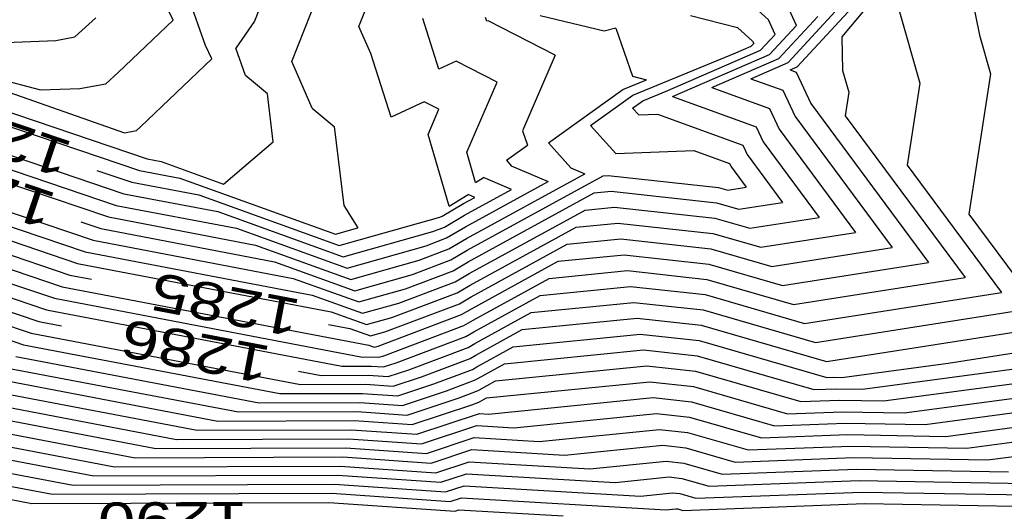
# Model space of a CAD drawing. Header units: feet. Extents: x -19835 to -19507, y 220308 to 220783.
# Tile 19 of 49: x -19589 to -19563, y 220349 to 220362. Entities that reach past the tile are written whole.
import ezdxf

# ---------------------------------------------------------------- set-up
doc = ezdxf.new("R2010")
doc.units = ezdxf.units.FT
doc.header["$LTSCALE"] = 25
doc.header["$MEASUREMENT"] = 0
for name, color, linetype in [('H1_HOEHENLINIEN', 86, 'CONTINUOUS'), ('H1_ZAEHLLIN_TXT', 3, 'CONTINUOUS'), ('H1_ZAEHLLINIEN', 11, 'CONTINUOUS')]:
    doc.layers.add(name, color=color, linetype=linetype)

msp = doc.modelspace()

# ---------------------------------------------------------------- linework, layer by layer
at = {"layer": 'H1_HOEHENLINIEN'}
for p, q in [((-19582.228, 220364.165), (-19583.158, 220361.819)), ((-19582.168, 220360.751), (-19581.23, 220363.117)), ((-19569.53, 220361.854), (-19570.6, 220362.828)), ((-19566.61, 220362.57), (-19567.582, 220361.403)), ((-19584.46, 220361.17), (-19584.905, 220362.45)), ((-19568.787, 220361.703), (-19569.11, 220362.421)), ((-19568.766, 220360.61), (-19567.089, 220362.424)), ((-19573.882, 220361.55), (-19575.58, 220361.955)), ((-19566.093, 220362.19), (-19565.516, 220360.175)), ((-19587.921, 220361.399), (-19587.365, 220361.9)), ((-19583.158, 220361.819), (-19583.653, 220361.1)), ((-19578.265, 220360.542), (-19578.697, 220361.883)), ((-19576.996, 220361.812), (-19577.028, 220361.912)), ((-19576.963, 220361.828), (-19576.996, 220361.812)), ((-19575.183, 220360.916), (-19576.963, 220361.828)), ((-19569.354, 220361.462), (-19569.53, 220361.854)), ((-19569.497, 220360.935), (-19568.787, 220361.703)), ((-19569.254, 220360.827), (-19568.221, 220361.943)), ((-19573.579, 220361.629), (-19573.882, 220361.55)), ((-19573.579, 220361.629), (-19573.134, 220360.36)), ((-19569.741, 220361.044), (-19569.354, 220361.462)), ((-19592.381, 220361.153), (-19588.429, 220361.305)), ((-19588.429, 220361.305), (-19587.921, 220361.399)), ((-19584.291, 220360.816), (-19584.46, 220361.17)), ((-19567.582, 220361.403), (-19567.561, 220360.507)), ((-19594.379, 220361), (-19586.003, 220358.167)), ((-19583.4, 220360.373), (-19583.653, 220361.1)), ((-19575.183, 220360.916), (-19576.054, 220358.907)), ((-19572.199, 220359.977), (-19569.741, 220361.044)), ((-19572.071, 220359.819), (-19569.497, 220360.935)), ((-19586.18, 220359.019), (-19584.291, 220360.816)), ((-19581.631, 220359.515), (-19582.168, 220360.751)), ((-19577.809, 220360.755), (-19578.265, 220360.542)), ((-19576.724, 220360.2), (-19577.809, 220360.755)), ((-19571.033, 220360.055), (-19569.254, 220360.827)), ((-19594.35, 220360.613), (-19586.208, 220357.859)), ((-19568.957, 220360.527), (-19568.766, 220360.61)), ((-19568.957, 220360.527), (-19568.793, 220360.468)), ((-19568.793, 220360.468), (-19568.401, 220359.632)), ((-19567.561, 220360.507), (-19567.396, 220359.931)), ((-19590.357, 220360.173), (-19586.608, 220358.862)), ((-19582.817, 220359.888), (-19583.4, 220360.373)), ((-19577.529, 220358.344), (-19576.724, 220360.2)), ((-19573.388, 220360.009), (-19572.759, 220360.266)), ((-19573.134, 220360.36), (-19572.759, 220360.266)), ((-19565.516, 220360.175), (-19565.852, 220358.006)), ((-19582.66, 220358.616), (-19582.817, 220359.888)), ((-19575.363, 220358.591), (-19573.388, 220360.009)), ((-19572.861, 220359.706), (-19572.199, 220359.977)), ((-19571.033, 220360.055), (-19569.5, 220359.501)), ((-19567.396, 220359.931), (-19567.492, 220359.312)), ((-19594.293, 220359.84), (-19586.618, 220357.244)), ((-19573.134, 220359.511), (-19572.861, 220359.706)), ((-19572.071, 220359.819), (-19569.853, 220359.017)), ((-19568.401, 220359.632), (-19565.283, 220355.426)), ((-19594.264, 220359.453), (-19586.823, 220356.936)), ((-19581.631, 220359.515), (-19581.043, 220359.025)), ((-19573.134, 220359.511), (-19572.97, 220359.331)), ((-19572.97, 220359.331), (-19572.469, 220359.351)), ((-19572.469, 220359.351), (-19570.207, 220358.534)), ((-19569.5, 220359.501), (-19569.245, 220358.957)), ((-19567.492, 220359.312), (-19564.316, 220355.028)), ((-19594.236, 220359.067), (-19587.028, 220356.629)), ((-19586.608, 220358.862), (-19586.288, 220358.922)), ((-19586.288, 220358.922), (-19586.18, 220359.019)), ((-19581.043, 220359.025), (-19580.786, 220356.93)), ((-19576.054, 220358.907), (-19575.922, 220358.531)), ((-19569.853, 220359.017), (-19569.667, 220358.62)), ((-19569.245, 220358.957), (-19567.217, 220356.221)), ((-19583.98, 220357.501), (-19582.66, 220358.616)), ((-19575.363, 220358.591), (-19574.765, 220357.933)), ((-19569.667, 220358.62), (-19568.184, 220356.619)), ((-19577.295, 220357.546), (-19577.529, 220358.344)), ((-19576.478, 220358.132), (-19575.922, 220358.531)), ((-19570.207, 220358.534), (-19570.089, 220358.282)), ((-19594.179, 220358.293), (-19587.439, 220356.014)), ((-19586.003, 220358.167), (-19585.636, 220358.097)), ((-19585.636, 220358.097), (-19583.98, 220357.501)), ((-19576.478, 220358.132), (-19576.347, 220357.988)), ((-19570.089, 220358.282), (-19569.152, 220357.017)), ((-19594.15, 220357.907), (-19587.644, 220355.706)), ((-19586.208, 220357.859), (-19585.135, 220357.655)), ((-19577.539, 220356.057), (-19574.399, 220357.775)), ((-19576.347, 220357.988), (-19575.369, 220357.566)), ((-19574.765, 220357.933), (-19574.399, 220357.775)), ((-19565.852, 220358.006), (-19563.349, 220354.63)), ((-19594.122, 220357.52), (-19587.849, 220355.398)), ((-19585.135, 220357.655), (-19581.012, 220356.17)), ((-19577.564, 220356.366), (-19575.369, 220357.566)), ((-19577.295, 220357.546), (-19577.084, 220357.678)), ((-19576.34, 220357.357), (-19577.084, 220357.678)), ((-19577.589, 220356.675), (-19576.34, 220357.357)), ((-19577.489, 220355.44), (-19574.15, 220357.266)), ((-19574.15, 220357.266), (-19573.696, 220357.311)), ((-19573.696, 220357.311), (-19570.903, 220357.005)), ((-19586.618, 220357.244), (-19584.133, 220356.771)), ((-19570.903, 220357.005), (-19570.315, 220356.835)), ((-19570.315, 220356.835), (-19569.152, 220357.017)), ((-19594.065, 220356.746), (-19588.259, 220354.783)), ((-19586.823, 220356.936), (-19583.632, 220356.329)), ((-19584.133, 220356.771), (-19580.806, 220355.573)), ((-19580.786, 220356.93), (-19580.416, 220356.34)), ((-19577.464, 220355.132), (-19574.388, 220356.814)), ((-19574.388, 220356.814), (-19573.611, 220356.891)), ((-19573.611, 220356.891), (-19570.954, 220356.599)), ((-19587.028, 220356.629), (-19583.131, 220355.887)), ((-19578.12, 220356.363), (-19577.589, 220356.675)), ((-19574.626, 220356.361), (-19573.526, 220356.47)), ((-19573.526, 220356.47), (-19571.006, 220356.194)), ((-19570.954, 220356.599), (-19570.024, 220356.331)), ((-19570.024, 220356.331), (-19568.184, 220356.619)), ((-19594.036, 220356.36), (-19588.464, 220354.475)), ((-19583.632, 220356.329), (-19580.703, 220355.274)), ((-19581.012, 220356.17), (-19580.416, 220356.34)), ((-19580.806, 220355.573), (-19578.426, 220356.248)), ((-19578.426, 220356.248), (-19578.12, 220356.363)), ((-19578.063, 220356.073), (-19577.564, 220356.366)), ((-19577.439, 220354.823), (-19574.626, 220356.361)), ((-19569.734, 220355.826), (-19567.217, 220356.221)), ((-19594.007, 220355.973), (-19588.67, 220354.168)), ((-19587.439, 220356.014), (-19582.129, 220355.003)), ((-19578.607, 220355.869), (-19578.063, 220356.073)), ((-19578.006, 220355.783), (-19577.539, 220356.057)), ((-19571.006, 220356.194), (-19569.734, 220355.826)), ((-19587.644, 220355.706), (-19581.628, 220354.56)), ((-19583.131, 220355.887), (-19580.6, 220354.975)), ((-19580.703, 220355.274), (-19578.607, 220355.869)), ((-19578.789, 220355.489), (-19578.006, 220355.783)), ((-19580.6, 220354.975), (-19578.789, 220355.489)), ((-19577.893, 220355.203), (-19577.489, 220355.44)), ((-19577.388, 220354.206), (-19575.103, 220355.456)), ((-19575.103, 220355.456), (-19573.355, 220355.629)), ((-19573.355, 220355.629), (-19571.108, 220355.383)), ((-19569.152, 220354.818), (-19565.283, 220355.426)), ((-19593.95, 220355.2), (-19589.08, 220353.552)), ((-19587.849, 220355.398), (-19581.127, 220354.118)), ((-19579.153, 220354.73), (-19577.893, 220355.203)), ((-19575.341, 220355.003), (-19573.269, 220355.209)), ((-19573.269, 220355.209), (-19571.159, 220354.977)), ((-19571.108, 220355.383), (-19569.152, 220354.818)), ((-19582.129, 220355.003), (-19580.394, 220354.378)), ((-19579.334, 220354.35), (-19577.836, 220354.913)), ((-19577.836, 220354.913), (-19577.464, 220355.132)), ((-19577.363, 220353.897), (-19575.341, 220355.003)), ((-19571.159, 220354.977), (-19568.862, 220354.314)), ((-19568.862, 220354.314), (-19564.316, 220355.028)), ((-19593.922, 220354.813), (-19589.285, 220353.245)), ((-19588.259, 220354.783), (-19580.125, 220353.234)), ((-19580.394, 220354.378), (-19579.153, 220354.73)), ((-19577.779, 220354.623), (-19577.439, 220354.823)), ((-19575.579, 220354.551), (-19573.184, 220354.789)), ((-19573.184, 220354.789), (-19571.211, 220354.572)), ((-19588.464, 220354.475), (-19580.296, 220352.92)), ((-19581.628, 220354.56), (-19580.291, 220354.079)), ((-19579.516, 220353.971), (-19577.779, 220354.623)), ((-19577.338, 220353.589), (-19575.579, 220354.551)), ((-19571.211, 220354.572), (-19568.571, 220353.81)), ((-19568.571, 220353.81), (-19563.349, 220354.63)), ((-19588.67, 220354.168), (-19580.843, 220352.677)), ((-19581.127, 220354.118), (-19580.188, 220353.78)), ((-19580.291, 220354.079), (-19579.334, 220354.35)), ((-19577.665, 220354.044), (-19577.388, 220354.206)), ((-19580.188, 220353.78), (-19579.516, 220353.971)), ((-19579.88, 220353.212), (-19577.665, 220354.044)), ((-19577.608, 220353.754), (-19577.363, 220353.897)), ((-19576.056, 220353.645), (-19573.013, 220353.948)), ((-19573.013, 220353.948), (-19571.313, 220353.761)), ((-19579.732, 220352.956), (-19577.608, 220353.754)), ((-19577.288, 220352.971), (-19576.056, 220353.645)), ((-19571.313, 220353.761), (-19567.99, 220352.801)), ((-19567.99, 220352.801), (-19561.414, 220353.834)), ((-19589.08, 220353.552), (-19581.939, 220352.193)), ((-19579.398, 220352.77), (-19577.551, 220353.464)), ((-19577.551, 220353.464), (-19577.338, 220353.589)), ((-19576.294, 220353.193), (-19572.928, 220353.527)), ((-19572.928, 220353.527), (-19571.365, 220353.355)), ((-19571.365, 220353.355), (-19567.98, 220352.378)), ((-19564.764, 220352.758), (-19560.447, 220353.436)), ((-19589.285, 220353.245), (-19582.487, 220351.95)), ((-19580.125, 220353.234), (-19579.982, 220353.183)), ((-19579.982, 220353.183), (-19579.88, 220353.212)), ((-19577.263, 220352.663), (-19576.294, 220353.193)), ((-19576.532, 220352.74), (-19572.843, 220353.107)), ((-19572.843, 220353.107), (-19571.416, 220352.95)), ((-19589.49, 220352.937), (-19583.035, 220351.708)), ((-19580.296, 220352.92), (-19579.993, 220352.921)), ((-19579.993, 220352.921), (-19579.864, 220352.912)), ((-19579.864, 220352.912), (-19579.732, 220352.956)), ((-19578.731, 220352.398), (-19577.437, 220352.884)), ((-19577.437, 220352.884), (-19577.288, 220352.971)), ((-19571.416, 220352.95), (-19568.327, 220352.058)), ((-19567.032, 220352.069), (-19559.84, 220353.029)), ((-19580.843, 220352.677), (-19580.067, 220352.68)), ((-19580.067, 220352.68), (-19579.738, 220352.657)), ((-19579.738, 220352.657), (-19579.398, 220352.77)), ((-19578.398, 220352.212), (-19577.38, 220352.594)), ((-19577.38, 220352.594), (-19577.263, 220352.663)), ((-19577.238, 220352.354), (-19576.532, 220352.74)), ((-19567.584, 220352.382), (-19564.764, 220352.758)), ((-19589.9, 220352.322), (-19584.13, 220351.223)), ((-19579.484, 220352.148), (-19578.731, 220352.398)), ((-19578.065, 220352.026), (-19577.324, 220352.304)), ((-19577.324, 220352.304), (-19577.238, 220352.354)), ((-19567.98, 220352.378), (-19567.794, 220352.385)), ((-19567.794, 220352.385), (-19567.584, 220352.382)), ((-19581.939, 220352.193), (-19580.216, 220352.199)), ((-19580.216, 220352.199), (-19579.484, 220352.148)), ((-19579.358, 220351.894), (-19578.398, 220352.212)), ((-19577.009, 220351.835), (-19572.672, 220352.266)), ((-19572.672, 220352.266), (-19571.518, 220352.139)), ((-19571.518, 220352.139), (-19569.021, 220351.418)), ((-19568.327, 220352.058), (-19567.719, 220352.081)), ((-19567.719, 220352.081), (-19567.032, 220352.069)), ((-19565.928, 220351.444), (-19560.473, 220352.172)), ((-19590.106, 220352.014), (-19584.678, 220350.981)), ((-19582.487, 220351.95), (-19580.29, 220351.958)), ((-19580.29, 220351.958), (-19579.358, 220351.894)), ((-19579.231, 220351.639), (-19578.065, 220352.026)), ((-19577.188, 220351.737), (-19577.009, 220351.835)), ((-19576.956, 220351.411), (-19572.586, 220351.845)), ((-19572.586, 220351.845), (-19571.57, 220351.734)), ((-19590.311, 220351.706), (-19585.226, 220350.738)), ((-19583.035, 220351.708), (-19580.364, 220351.718)), ((-19580.364, 220351.718), (-19579.231, 220351.639)), ((-19578.978, 220351.13), (-19577.398, 220351.654)), ((-19577.398, 220351.654), (-19577.21, 220351.724)), ((-19577.21, 220351.724), (-19577.188, 220351.737)), ((-19571.57, 220351.734), (-19569.368, 220351.098)), ((-19565.375, 220351.132), (-19560.789, 220351.744)), ((-19578.852, 220350.875), (-19577.193, 220351.425)), ((-19577.193, 220351.425), (-19576.956, 220351.411)), ((-19576.283, 220351.049), (-19572.501, 220351.425)), ((-19572.501, 220351.425), (-19571.621, 220351.328)), ((-19571.621, 220351.328), (-19569.715, 220350.778)), ((-19569.021, 220351.418), (-19567.57, 220351.472)), ((-19567.57, 220351.472), (-19565.928, 220351.444)), ((-19564.823, 220350.819), (-19561.106, 220351.315)), ((-19590.721, 220351.091), (-19586.321, 220350.253)), ((-19584.678, 220350.981), (-19580.588, 220350.996)), ((-19584.13, 220351.223), (-19580.513, 220351.237)), ((-19580.588, 220350.996), (-19578.852, 220350.875)), ((-19580.513, 220351.237), (-19578.978, 220351.13)), ((-19578.725, 220350.621), (-19577.261, 220351.106)), ((-19577.261, 220351.106), (-19576.283, 220351.049)), ((-19569.368, 220351.098), (-19567.495, 220351.168)), ((-19567.495, 220351.168), (-19565.375, 220351.132)), ((-19590.926, 220350.784), (-19586.869, 220350.011)), ((-19585.226, 220350.738), (-19580.662, 220350.755)), ((-19580.662, 220350.755), (-19578.725, 220350.621)), ((-19569.715, 220350.778), (-19567.42, 220350.864)), ((-19567.42, 220350.864), (-19564.823, 220350.819)), ((-19591.131, 220350.476), (-19587.417, 220349.769)), ((-19578.472, 220350.111), (-19577.397, 220350.468)), ((-19577.397, 220350.468), (-19574.938, 220350.325)), ((-19574.938, 220350.325), (-19572.33, 220350.584)), ((-19572.33, 220350.584), (-19571.723, 220350.517)), ((-19571.723, 220350.517), (-19570.41, 220350.138)), ((-19586.321, 220350.253), (-19580.811, 220350.274)), ((-19580.811, 220350.274), (-19578.472, 220350.111)), ((-19570.41, 220350.138), (-19567.271, 220350.255)), ((-19567.271, 220350.255), (-19563.719, 220350.194)), ((-19563.719, 220350.194), (-19561.738, 220350.459)), ((-19586.869, 220350.011), (-19580.885, 220350.033)), ((-19580.885, 220350.033), (-19578.346, 220349.857)), ((-19578.346, 220349.857), (-19577.466, 220350.148)), ((-19577.466, 220350.148), (-19574.265, 220349.963)), ((-19574.265, 220349.963), (-19572.245, 220350.163)), ((-19572.245, 220350.163), (-19571.775, 220350.112)), ((-19571.775, 220350.112), (-19570.757, 220349.818)), ((-19570.757, 220349.818), (-19567.196, 220349.951)), ((-19567.196, 220349.951), (-19563.167, 220349.882)), ((-19591.542, 220349.861), (-19588.513, 220349.284)), ((-19587.417, 220349.769), (-19580.959, 220349.793)), ((-19580.959, 220349.793), (-19578.219, 220349.602)), ((-19578.219, 220349.602), (-19577.534, 220349.829)), ((-19577.534, 220349.829), (-19573.592, 220349.601)), ((-19573.592, 220349.601), (-19572.159, 220349.743)), ((-19572.159, 220349.743), (-19571.826, 220349.706)), ((-19571.826, 220349.706), (-19571.104, 220349.498)), ((-19591.747, 220349.553), (-19589.06, 220349.041)), ((-19571.104, 220349.498), (-19567.121, 220349.646)), ((-19567.121, 220349.646), (-19562.615, 220349.569)), ((-19588.513, 220349.284), (-19581.108, 220349.311)), ((-19581.108, 220349.311), (-19577.966, 220349.093)), ((-19577.966, 220349.093), (-19577.67, 220349.191)), ((-19577.67, 220349.191), (-19572.247, 220348.876)), ((-19589.06, 220349.041), (-19581.182, 220349.071)), ((-19581.182, 220349.071), (-19577.84, 220348.838)), ((-19572.247, 220348.876), (-19571.989, 220348.902)), ((-19571.989, 220348.902), (-19571.928, 220348.895)), ((-19571.928, 220348.895), (-19571.798, 220348.858)), ((-19571.798, 220348.858), (-19566.972, 220349.038)), ((-19566.972, 220349.038), (-19562.979, 220348.97)), ((-19577.84, 220348.838), (-19577.739, 220348.872)), ((-19577.739, 220348.872), (-19574.97, 220348.711))]:
    msp.add_line(p, q, dxfattribs=at)
at = {"layer": 'H1_ZAEHLLINIEN'}
for p, q in [((-19585.317, 220361.845), (-19585.908, 220363.082)), ((-19564.201, 220362.756), (-19563.932, 220361.449)), ((-19580.388, 220361.675), (-19580.232, 220362.07)), ((-19571.597, 220361.965), (-19570.349, 220361.652)), ((-19569.01, 220360.718), (-19567.655, 220362.184)), ((-19586.773, 220360.46), (-19585.317, 220361.845)), ((-19580.076, 220360.957), (-19580.388, 220361.675)), ((-19570.349, 220361.652), (-19569.949, 220361.287)), ((-19563.932, 220361.449), (-19563.637, 220360.418)), ((-19593.868, 220361.323), (-19588.835, 220359.993)), ((-19569.984, 220361.152), (-19569.92, 220361.222)), ((-19569.949, 220361.287), (-19569.92, 220361.222)), ((-19579.533, 220359.272), (-19580.076, 220360.957)), ((-19573.125, 220359.858), (-19570.394, 220360.975)), ((-19570.394, 220360.975), (-19569.984, 220361.152)), ((-19569.995, 220360.291), (-19569.01, 220360.718)), ((-19587.104, 220360.16), (-19586.773, 220360.46)), ((-19563.637, 220360.418), (-19564.212, 220356.7)), ((-19587.788, 220360.034), (-19587.104, 220360.16)), ((-19569.995, 220360.291), (-19569.146, 220359.984)), ((-19588.835, 220359.993), (-19587.788, 220360.034)), ((-19569.146, 220359.984), (-19568.823, 220359.294)), ((-19578.655, 220359.683), (-19579.533, 220359.272)), ((-19578.266, 220359.483), (-19578.655, 220359.683)), ((-19574.248, 220359.051), (-19573.125, 220359.858)), ((-19578.555, 220358.817), (-19578.266, 220359.483)), ((-19568.823, 220359.294), (-19566.25, 220355.823)), ((-19577.997, 220356.912), (-19578.555, 220358.817)), ((-19574.248, 220359.051), (-19573.574, 220358.309)), ((-19573.574, 220358.309), (-19571.507, 220358.392)), ((-19571.507, 220358.392), (-19570.56, 220358.05)), ((-19570.56, 220358.05), (-19570.511, 220357.945)), ((-19587.336, 220357.864), (-19586.413, 220357.552)), ((-19570.511, 220357.945), (-19570.119, 220357.415)), ((-19586.413, 220357.552), (-19584.634, 220357.213)), ((-19577.514, 220355.749), (-19573.911, 220357.719)), ((-19573.911, 220357.719), (-19573.782, 220357.732)), ((-19573.782, 220357.732), (-19570.852, 220357.41)), ((-19570.852, 220357.41), (-19570.606, 220357.339)), ((-19570.606, 220357.339), (-19570.119, 220357.415)), ((-19594.093, 220357.133), (-19588.054, 220355.091)), ((-19584.634, 220357.213), (-19580.909, 220355.871)), ((-19577.997, 220356.912), (-19577.491, 220357.226)), ((-19577.614, 220356.983), (-19577.311, 220357.149)), ((-19577.311, 220357.149), (-19577.491, 220357.226)), ((-19578.177, 220356.653), (-19577.614, 220356.983)), ((-19587.765, 220356.501), (-19587.234, 220356.321)), ((-19580.909, 220355.871), (-19578.244, 220356.628)), ((-19578.244, 220356.628), (-19578.177, 220356.653)), ((-19564.212, 220356.7), (-19562.382, 220354.232)), ((-19587.234, 220356.321), (-19582.63, 220355.445)), ((-19574.864, 220355.908), (-19573.44, 220356.05)), ((-19573.44, 220356.05), (-19571.057, 220355.788)), ((-19577.949, 220355.493), (-19577.514, 220355.749)), ((-19577.414, 220354.514), (-19574.864, 220355.908)), ((-19571.057, 220355.788), (-19569.443, 220355.322)), ((-19569.443, 220355.322), (-19566.25, 220355.823)), ((-19593.979, 220355.586), (-19588.875, 220353.86)), ((-19582.63, 220355.445), (-19580.497, 220354.676)), ((-19578.971, 220355.109), (-19577.949, 220355.493)), ((-19588.054, 220355.091), (-19587.484, 220354.982)), ((-19580.497, 220354.676), (-19578.971, 220355.109)), ((-19577.722, 220354.333), (-19577.414, 220354.514)), ((-19579.698, 220353.591), (-19577.722, 220354.333)), ((-19575.818, 220354.098), (-19573.099, 220354.368)), ((-19573.099, 220354.368), (-19571.262, 220354.166)), ((-19571.262, 220354.166), (-19568.28, 220353.306)), ((-19568.28, 220353.306), (-19562.382, 220354.232)), ((-19588.875, 220353.86), (-19588.276, 220353.746)), ((-19577.313, 220353.28), (-19575.818, 220354.098)), ((-19581.197, 220353.785), (-19580.626, 220353.676)), ((-19580.626, 220353.676), (-19580.085, 220353.481)), ((-19580.085, 220353.481), (-19579.698, 220353.591)), ((-19579.065, 220352.584), (-19577.494, 220353.174)), ((-19577.494, 220353.174), (-19577.313, 220353.28)), ((-19589.695, 220352.629), (-19583.582, 220351.465)), ((-19579.611, 220352.403), (-19579.065, 220352.584)), ((-19576.771, 220352.287), (-19572.757, 220352.686)), ((-19572.757, 220352.686), (-19571.467, 220352.545)), ((-19566.48, 220351.757), (-19560.156, 220352.601)), ((-19581.989, 220352.549), (-19581.391, 220352.435)), ((-19581.391, 220352.435), (-19580.141, 220352.44)), ((-19580.141, 220352.44), (-19579.611, 220352.403)), ((-19571.467, 220352.545), (-19568.674, 220351.738)), ((-19577.267, 220352.014), (-19577.213, 220352.045)), ((-19577.213, 220352.045), (-19576.771, 220352.287)), ((-19579.105, 220351.384), (-19577.731, 220351.84)), ((-19577.731, 220351.84), (-19577.267, 220352.014)), ((-19568.674, 220351.738), (-19567.645, 220351.776)), ((-19567.645, 220351.776), (-19566.48, 220351.757)), ((-19590.516, 220351.399), (-19585.774, 220350.496)), ((-19583.582, 220351.465), (-19580.439, 220351.477)), ((-19580.439, 220351.477), (-19579.105, 220351.384)), ((-19575.61, 220350.687), (-19572.416, 220351.004)), ((-19572.416, 220351.004), (-19571.672, 220350.923)), ((-19578.599, 220350.366), (-19577.329, 220350.787)), ((-19577.329, 220350.787), (-19575.61, 220350.687)), ((-19571.672, 220350.923), (-19570.063, 220350.458)), ((-19564.271, 220350.507), (-19561.422, 220350.887)), ((-19585.774, 220350.496), (-19580.736, 220350.515)), ((-19580.736, 220350.515), (-19578.599, 220350.366)), ((-19570.063, 220350.458), (-19567.345, 220350.559)), ((-19567.345, 220350.559), (-19564.271, 220350.507)), ((-19591.336, 220350.168), (-19587.965, 220349.526)), ((-19587.965, 220349.526), (-19581.034, 220349.552)), ((-19581.034, 220349.552), (-19578.093, 220349.348)), ((-19578.093, 220349.348), (-19577.602, 220349.51)), ((-19577.602, 220349.51), (-19572.92, 220349.238)), ((-19572.92, 220349.238), (-19572.074, 220349.322)), ((-19572.074, 220349.322), (-19571.877, 220349.301)), ((-19571.877, 220349.301), (-19571.451, 220349.178)), ((-19571.451, 220349.178), (-19567.046, 220349.342)), ((-19567.046, 220349.342), (-19562.677, 220349.268))]:
    msp.add_line(p, q, dxfattribs=at)

# ---------------------------------------------------------------- texts
at = {"layer": 'H1_ZAEHLLIN_TXT', "width": 1.333333}
for s, rotation, p in [('1283', 161.3, (-19587.934, 220358.594)), ('1284', 161.3, (-19588.363, 220357.231)), ('1285', 169.2, (-19581.889, 220354.426)), ('1286', 169.2, (-19582.682, 220353.19)), ('1290', 180.2, (-19583.345, 220349.082))]:
    msp.add_text(s, height=1, rotation=rotation, dxfattribs=at).set_placement(p)

doc.saveas('drawing.dxf')
